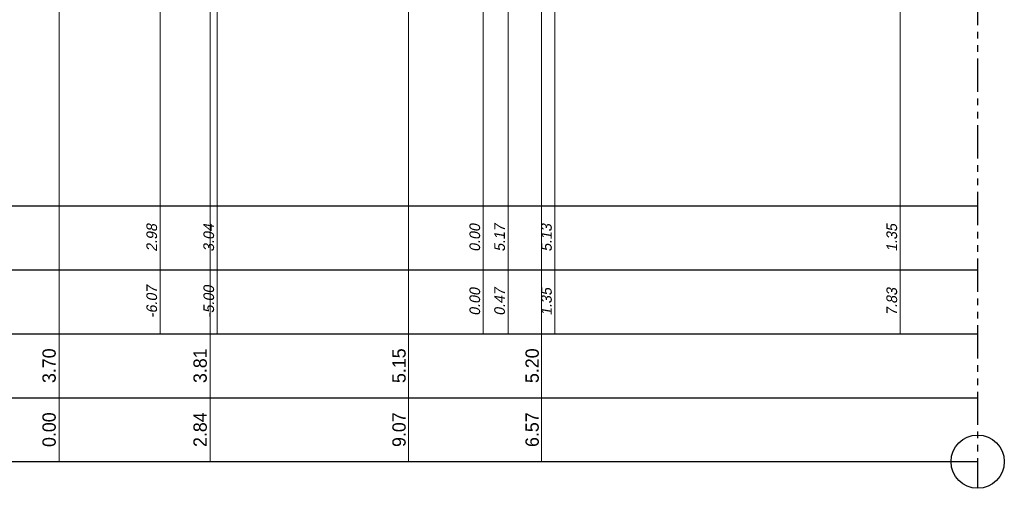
# Model space of a CAD drawing. Header units: metres. Extents: x 132 to 905, y -50 to 63.
# Tile 58 of 86: x 672 to 690, y -49 to -40. Entities that reach past the tile are written whole.
import ezdxf
from ezdxf.enums import TextEntityAlignment as Align

# ---------------------------------------------------------------- set-up
doc = ezdxf.new("R2010")
doc.units = ezdxf.units.M
doc.header["$LTSCALE"] = 0.1
doc.linetypes.add('PHANTOM', pattern=[2.5, 1.25, -0.25, 0.25, -0.25, 0.25, -0.25])
for name, color, linetype, lineweight in [('DP-Afbreek', 2, 'PHANTOM', 25), ('DP-BS-Matenbalk_verlenglijnen', 253, 'Continuous', 0), ('DP-NW-Matenbalk_verlenglijnen', 135, 'Continuous', 0), ('TL-2.5 mm tekst_schaaldp', 7, 'Continuous', 25), ('TL-2.5mm Tekst', 7, 'Continuous', 25), ('TL-5.0mm Tekst', 4, 'Continuous', 50)]:
    doc.layers.add(name, color=color, linetype=linetype, lineweight=lineweight)
for name, color, linetype in [('DP-Matenbalk', 1, 'Continuous'), ('DP-Matenbalk_bestaandehoogten', 6, 'Continuous'), ('DP-Matenbalk_nwhoogten', 7, 'Continuous')]:
    doc.layers.add(name, color=color, linetype=linetype)
doc.layers.add('DP-NW-arcrand', color=142, linetype='Continuous', plot=False)
doc.styles.add('dp-besthgt', font='StagCAD.ttf', dxfattribs={"oblique": 10, "height": 0.2})
doc.styles.add('Ontwnota-dwp-Bruinissepolder tot Grevelingendam$0$dp-nwhgt', font='StagCAD.ttf', dxfattribs={"height": 0.25})
doc.styles.add('StagCAD', font='StagCAD.ttf')

# ---------------------------------------------------------------- blocks, each defined once
blk = doc.blocks.new('*U196')
at = {"layer": 'DP-Matenbalk'}
for p, q in [((6, -4.7), (47.373, -4.7)), ((6, -5.9), (47.373, -5.9)), ((6, -7.1), (47.373, -7.1)), ((6, -8.3), (47.373, -8.3)), ((6, -9.5), (47.373, -9.5))]:
    blk.add_line(p, q, dxfattribs=at)
at = {"layer": 'TL-2.5 mm tekst_schaaldp', "style": 'StagCAD', "width": 0.96}
blk.add_attdef('SCHAAL', (-0.05, -11.124), '', height=0.25, dxfattribs=at)
at = {"layer": 'TL-2.5mm Tekst', "lineweight": 35, "style": 'StagCAD', "width": 0.96}
blk.add_attdef('GEBIEDDWP', (7.116, -10.535), '', height=0.25, dxfattribs=at)
at = {"layer": 'TL-5.0mm Tekst', "style": 'StagCAD', "width": 0.96}
blk.add_attdef('OMSCHRIJVING', (-0.05, -10.535), '', height=0.5, dxfattribs=at)
blk = doc.blocks.new('dp786')
at = {"layer": 'DP-Afbreek', "ltscale": 5}
blk.add_lwpolyline([(47.373, -15.087), (47.373, -26.9)], dxfattribs=at)
at = {"layer": 'DP-BS-Matenbalk_verlenglijnen'}
blk.add_line((45.92, -15.554), (45.92, -24), dxfattribs=at)
for points in [[(38.553, -11.729, 0), (38.553, -24, 0), (38.553, -11.729, 0), (38.553, -24, 0), (38.553, -11.729, 0), (38.553, -24, 0)], [(38.553, -11.729, 0), (38.553, -24, 0), (38.553, -11.729, 0), (38.553, -24, 0), (38.553, -11.729, 0), (38.553, -24, 0)], [(39.433, -11.773, 0), (39.433, -24, 0), (39.433, -11.773, 0), (39.433, -24, 0), (39.433, -11.773, 0), (39.433, -24, 0)], [(39.433, -11.773, 0), (39.433, -24, 0), (39.433, -11.773, 0), (39.433, -24, 0), (39.433, -11.773, 0), (39.433, -24, 0)], [(33.09, -13.861, 0), (33.09, -24, 0), (33.09, -13.861, 0), (33.09, -24, 0), (33.09, -13.861, 0), (33.09, -24, 0)], [(33.09, -13.861, 0), (33.09, -24, 0), (33.09, -13.861, 0), (33.09, -24, 0), (33.09, -13.861, 0), (33.09, -24, 0)], [(32.019, -13.924, 0), (32.019, -24, 0), (32.019, -13.924, 0), (32.019, -24, 0), (32.019, -13.924, 0), (32.019, -24, 0)], [(32.019, -13.924, 0), (32.019, -24, 0), (32.019, -13.924, 0), (32.019, -24, 0), (32.019, -13.924, 0), (32.019, -24, 0)], [(38.087, -16.9, 0), (38.087, -24, 0), (38.087, -16.9, 0), (38.087, -24, 0), (38.087, -16.9, 0), (38.087, -24, 0)], [(38.087, -16.9, 0), (38.087, -24, 0), (38.087, -16.9, 0), (38.087, -24, 0), (38.087, -16.9, 0), (38.087, -24, 0)]]:
    blk.add_polyline3d(points, dxfattribs=at)
at = {"layer": 'DP-NW-arcrand'}
blk.add_circle((47.373, -26.4), 0.5, dxfattribs=at)
at = {"layer": 'DP-Matenbalk'}
blk.add_blockref('*U196', (0, -16.9), dxfattribs=at)
at = {"layer": 'DP-Matenbalk_bestaandehoogten', "style": 'dp-besthgt', "oblique": 10}
for s, p in [('2.98', (32.019, -22.2)), ('3.04', (33.09, -22.2)), ('0.00', (38.087, -22.2)), ('5.17', (38.553, -22.2)), ('5.13', (39.433, -22.2)), ('1.35', (45.92, -22.2)), ('-6.07', (32.019, -23.4)), ('-5.00', (33.09, -23.4)), ('0.00', (38.087, -23.4)), ('0.47', (38.553, -23.4)), ('1.35', (39.433, -23.4)), ('7.83', (45.92, -23.4))]:
    blk.add_text(s, height=0.2, rotation=90, dxfattribs=at).set_placement(p, align=Align.BOTTOM_CENTER)
blk = doc.blocks.new('Ontwnota-dwp-Bruinissepolder tot Grevelingendam$0$NWHO')
at = {"layer": 'DP-Matenbalk_nwhoogten', "style": 'Ontwnota-dwp-Bruinissepolder tot Grevelingendam$0$dp-nwhgt'}
for tag, p in [('AFSTAND', (0.6, -0.013)), ('HOOGTE', (1.8, -0.013))]:
    blk.add_attdef(tag, text='', height=0.25, dxfattribs=at).set_placement(p, align=Align.BOTTOM_CENTER)

msp = doc.modelspace()

# ---------------------------------------------------------------- linework, layer by layer
at = {"layer": 'DP-NW-Matenbalk_verlenglijnen'}
for p, q in [((681.58, -33.634), (681.58, -48.334)), ((679.08, -33.684), (679.08, -48.334)), ((672.516, -35.134), (672.516, -48.334)), ((675.353, -35.02), (675.353, -48.334))]:
    msp.add_line(p, q, dxfattribs=at)

# ---------------------------------------------------------------- block references
msp.add_blockref('dp786', (642.398, -21.934))
at = {"layer": 'DP-Matenbalk_nwhoogten', "rotation": 90}
for p, values in [((672.516, -48.334), {'AFSTAND': '0.00', 'HOOGTE': '3.70'}), ((675.353, -48.334), {'AFSTAND': '2.84', 'HOOGTE': '3.81'})]:
    msp.add_blockref('Ontwnota-dwp-Bruinissepolder tot Grevelingendam$0$NWHO', p, dxfattribs=at).add_auto_attribs(values)
at = {"layer": 'DP-Matenbalk_nwhoogten'}
ref = msp.add_blockref('Ontwnota-dwp-Bruinissepolder tot Grevelingendam$0$NWHO', (678.665, -48.334), dxfattribs=dict(at, xscale=-1, rotation=270))
ref.add_attrib('AFSTAND', '9.07', dxfattribs={"height": 0.25, "rotation": 90, "style": 'Ontwnota-dwp-Bruinissepolder tot Grevelingendam$0$dp-nwhgt'}).set_placement((679.102, -47.734), align=Align.BOTTOM_CENTER)
ref.add_attrib('HOOGTE', '5.15', dxfattribs={"height": 0.25, "rotation": 90, "style": 'Ontwnota-dwp-Bruinissepolder tot Grevelingendam$0$dp-nwhgt'}).set_placement((679.102, -46.534), align=Align.BOTTOM_CENTER)
ref = msp.add_blockref('Ontwnota-dwp-Bruinissepolder tot Grevelingendam$0$NWHO', (681.165, -48.334), dxfattribs=dict(at, xscale=-1, rotation=270))
ref.add_attrib('AFSTAND', '6.57', dxfattribs={"height": 0.25, "rotation": 90, "style": 'Ontwnota-dwp-Bruinissepolder tot Grevelingendam$0$dp-nwhgt'}).set_placement((681.602, -47.734), align=Align.BOTTOM_CENTER)
ref.add_attrib('HOOGTE', '5.20', dxfattribs={"height": 0.25, "rotation": 90, "style": 'Ontwnota-dwp-Bruinissepolder tot Grevelingendam$0$dp-nwhgt'}).set_placement((681.602, -46.534), align=Align.BOTTOM_CENTER)

doc.saveas('drawing.dxf')
